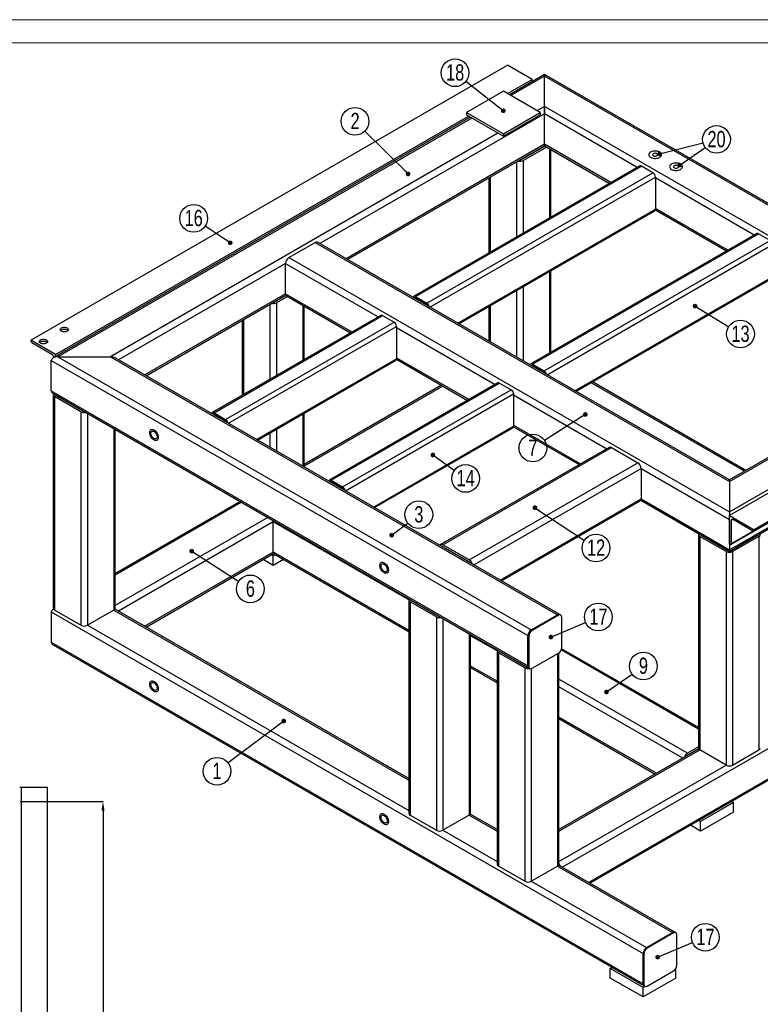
# Model space of a CAD drawing. Header units: millimetres. Extents: x 0 to 841, y 0 to 594.
# Tile 12 of 13: x 571 to 731, y 382 to 594. Entities that reach past the tile are written whole.
import ezdxf

# ---------------------------------------------------------------- set-up
doc = ezdxf.new("R2010")
doc.units = ezdxf.units.MM
doc.header["$PDSIZE"] = -1
doc.layers.add('COTES', color=1, linetype='Continuous')
doc.layers.add('NOTES', color=6, linetype='Continuous')
doc.layers.add('TRAIT-FORT', color=4, linetype='Continuous', lineweight=25)
doc.styles.add('SLDTEXTSTYLE0', font='TXT', dxfattribs={"width": 0.75})
doc.dimstyles.new('SLDDIMSTYLE0', dxfattribs={"dimtxt": 3, "dimasz": 2, "dimexe": 0, "dimexo": 0.0625, "dimgap": 0.75, "dimtad": 1, "dimdec": 0, "dimlfac": 10, "dimrnd": 1e-09, "dimzin": 12, "dimdsep": 46, "dimtxsty": 'SLDTEXTSTYLE0', "dimsah": 1, "dimcen": 0.09, "dimadec": 0, "dimazin": 3, "dimtfac": 1, "dimtdec": 0, "dimtofl": 0, "dimtmove": 0, "dimatfit": 3, "dimfxl": 1, "dimfrac": 2, "dimtolj": 1, "dimtzin": 12, "dimarcsym": 0})
doc.dimstyles.new('SLDDIMSTYLE6', dxfattribs={"dimtxt": 0.18, "dimasz": 1, "dimexe": 0, "dimexo": 0.0625, "dimgap": 0, "dimtad": 0, "dimtih": 1, "dimtoh": 1, "dimdec": 0, "dimrnd": 1e-09, "dimzin": 0, "dimdsep": 46, "dimtxsty": 'Standard', "dimblk1": 'DOT', "dimblk2": 'DOT', "dimsah": 1, "dimcen": 0.09, "dimadec": 0, "dimazin": 0, "dimtfac": 1, "dimtdec": 0, "dimtofl": 0, "dimtmove": 0, "dimatfit": 3, "dimldrblk": 'DOT', "dimfxl": 1, "dimfrac": 2, "dimtolj": 1, "dimtzin": 0, "dimarcsym": 0})

# ---------------------------------------------------------------- blocks, each defined once
blk = doc.blocks.new('SW_NOTE_4')
at = {"layer": 'NOTES', "color": 0}
blk.add_circle((-2.12, 2.1), 2.98, dxfattribs=at)
at = {"layer": 'NOTES', "color": 0, "insert": (-2.11, 3.92), "char_height": 3.5, "attachment_point": 2, "style": 'SLDTEXTSTYLE0'}
blk.add_mtext('2', dxfattribs=at)
blk = doc.blocks.new('_Dot')
at = {"color": 0, "linetype": 'ByBlock', "lineweight": -2}
blk.add_line((-0.5, 0), (-1, 0), dxfattribs=at)
at = {"color": 0, "linetype": 'ByBlock', "const_width": 0.5}
blk.add_lwpolyline([(-0.25, 0, 1), (0.25, 0, 1)], format="xyb", close=True, dxfattribs=at)
blk = doc.blocks.new('SW_NOTE_5')
at = {"layer": 'NOTES', "color": 0}
blk.add_circle((-2.51, -1.61), 2.98, dxfattribs=at)
at = {"layer": 'NOTES', "color": 0, "insert": (-2.51, 0.21), "char_height": 3.5, "attachment_point": 2, "style": 'SLDTEXTSTYLE0'}
blk.add_mtext('7', dxfattribs=at)
blk = doc.blocks.new('SW_NOTE_6')
at = {"layer": 'NOTES', "color": 0}
blk.add_circle((2.38, 1.8), 2.98, dxfattribs=at)
at = {"layer": 'NOTES', "color": 0, "insert": (2.38, 3.62), "char_height": 3.5, "attachment_point": 2, "style": 'SLDTEXTSTYLE0'}
blk.add_mtext('3', dxfattribs=at)
blk = doc.blocks.new('SW_NOTE_7')
at = {"layer": 'NOTES', "color": 0}
blk.add_circle((-2.38, -1.79), 2.98, dxfattribs=at)
at = {"layer": 'NOTES', "color": 0, "insert": (-2.38, 0.03), "char_height": 3.5, "attachment_point": 2, "style": 'SLDTEXTSTYLE0'}
blk.add_mtext('1', dxfattribs=at)
blk = doc.blocks.new('SW_NOTE_8')
at = {"layer": 'NOTES', "color": 0}
blk.add_circle((2.44, 1.71), 2.98, dxfattribs=at)
at = {"layer": 'NOTES', "color": 0, "insert": (2.45, 3.53), "char_height": 3.5, "attachment_point": 2, "style": 'SLDTEXTSTYLE0'}
blk.add_mtext('9', dxfattribs=at)
blk = doc.blocks.new('SW_NOTE_12')
at = {"layer": 'NOTES', "color": 0}
blk.add_circle((2.54, -1.56), 2.98, dxfattribs=at)
at = {"layer": 'NOTES', "color": 0, "insert": (2.55, 0.26), "char_height": 3.5, "attachment_point": 2, "style": 'SLDTEXTSTYLE0'}
blk.add_mtext('13', dxfattribs=at)
blk = doc.blocks.new('SW_NOTE_13')
at = {"layer": 'NOTES', "color": 0}
blk.add_circle((2.42, -1.74), 2.98, dxfattribs=at)
at = {"layer": 'NOTES', "color": 0, "insert": (2.43, 0.08), "char_height": 3.5, "attachment_point": 2, "style": 'SLDTEXTSTYLE0'}
blk.add_mtext('14', dxfattribs=at)
blk = doc.blocks.new('SW_NOTE_14')
at = {"layer": 'NOTES', "color": 0}
blk.add_circle((2.49, -1.64), 2.98, dxfattribs=at)
at = {"layer": 'NOTES', "color": 0, "insert": (2.5, 0.18), "char_height": 3.5, "attachment_point": 2, "style": 'SLDTEXTSTYLE0'}
blk.add_mtext('12', dxfattribs=at)
blk = doc.blocks.new('SW_NOTE_15')
at = {"layer": 'NOTES', "color": 0}
blk.add_circle((-2.48, 1.66), 2.98, dxfattribs=at)
at = {"layer": 'NOTES', "color": 0, "insert": (-2.47, 3.48), "char_height": 3.5, "attachment_point": 2, "style": 'SLDTEXTSTYLE0'}
blk.add_mtext('16', dxfattribs=at)
blk = doc.blocks.new('SW_NOTE_17')
at = {"layer": 'NOTES', "color": 0}
blk.add_circle((2.51, -1.61), 2.98, dxfattribs=at)
at = {"layer": 'NOTES', "color": 0, "insert": (2.51, 0.21), "char_height": 3.5, "attachment_point": 2, "style": 'SLDTEXTSTYLE0'}
blk.add_mtext('6', dxfattribs=at)
blk = doc.blocks.new('SW_NOTE_19')
at = {"layer": 'NOTES', "color": 0}
blk.add_circle((2.44, 1.71), 2.98, dxfattribs=at)
at = {"layer": 'NOTES', "color": 0, "insert": (2.45, 3.53), "char_height": 3.5, "attachment_point": 2, "style": 'SLDTEXTSTYLE0'}
blk.add_mtext('20', dxfattribs=at)
blk = doc.blocks.new('SW_NOTE_20')
at = {"layer": 'NOTES', "color": 0}
blk.add_circle((2.75, 1.15), 2.98, dxfattribs=at)
at = {"layer": 'NOTES', "color": 0, "insert": (2.76, 2.97), "char_height": 3.5, "attachment_point": 2, "style": 'SLDTEXTSTYLE0'}
blk.add_mtext('17', dxfattribs=at)
blk = doc.blocks.new('SW_NOTE_21')
at = {"layer": 'NOTES', "color": 0}
blk.add_circle((-2.34, 1.85), 2.98, dxfattribs=at)
at = {"layer": 'NOTES', "color": 0, "insert": (-2.33, 3.67), "char_height": 3.5, "attachment_point": 2, "style": 'SLDTEXTSTYLE0'}
blk.add_mtext('18', dxfattribs=at)
blk = doc.blocks.new('SW_NOTE_22')
at = {"layer": 'NOTES', "color": 0}
blk.add_circle((2.75, 1.16), 2.98, dxfattribs=at)
at = {"layer": 'NOTES', "color": 0, "insert": (2.76, 2.98), "char_height": 3.5, "attachment_point": 2, "style": 'SLDTEXTSTYLE0'}
blk.add_mtext('17', dxfattribs=at)
blk = doc.blocks.new('_D_53')
at = {"layer": 'COTES', "color": 0, "lineweight": -2, "transparency": 16777216}
for p, q in [((571.46, 425.75), (589.31, 425.75)), ((589.31, 423.75), (589.31, 327.25)), ((571.46, 325.25), (589.31, 325.25))]:
    blk.add_line(p, q, dxfattribs=at)
at = {"layer": 'COTES', "color": 0, "transparency": 16777216}
for points in [[(588.98, 423.75), (589.65, 423.75), (589.31, 425.75)], [(588.98, 327.25), (589.65, 327.25), (589.31, 325.25)]]:
    blk.add_solid(points, dxfattribs=at)
at = {"layer": 'Defpoints', "color": 0, "transparency": 16777216}
for p in [(571.39, 425.75), (571.39, 325.25), (589.31, 325.25)]:
    blk.add_point(p, dxfattribs=at)
at = {"layer": 'COTES', "color": 0, "transparency": 16777216, "insert": (585.56, 375.5), "char_height": 3, "attachment_point": 2, "rotation": 90, "style": 'SLDTEXTSTYLE0'}
blk.add_mtext('\\A1;1005', dxfattribs=at)

msp = doc.modelspace()

# ---------------------------------------------------------------- linework, layer by layer
at = {"lineweight": 18}
for p, q in [((841, 594), (0, 594)), ((836, 589), (5, 589))]:
    msp.add_line(p, q, dxfattribs=at)
at = {"layer": 'TRAIT-FORT', "lineweight": 25}
for p, q in [((573.764, 525.03), (676.294, 584.22)), ((681.597, 581.158), (676.294, 584.22)), ((676.294, 578.097), (681.597, 581.158)), ((684.249, 582.211), (676.708, 577.858)), ((684.249, 581.873), (677.001, 577.689)), ((681.597, 580.68), (681.597, 581.158)), ((786.365, 523.26), (684.249, 582.211)), ((684.249, 581.873), (684.249, 582.211)), ((684.249, 582.211), (684.249, 581.873)), ((785.365, 523.499), (684.249, 581.873)), ((684.249, 575.341), (684.249, 581.873)), ((675.41, 578.607), (667.455, 574.015)), ((683.365, 574.015), (675.41, 578.607)), ((684.249, 575.341), (682.658, 574.423)), ((774.052, 523.499), (684.249, 575.341)), ((684.249, 573.708), (684.249, 575.341)), ((684.249, 575.341), (684.249, 573.708)), ((668.312, 573.01), (578.597, 521.219)), ((579.067, 521.969), (667.897, 573.249)), ((668.604, 572.841), (579.597, 521.458)), ((684.249, 573.708), (635.929, 545.814)), ((667.455, 574.015), (675.41, 569.423)), ((667.455, 574.015), (667.455, 573.504)), ((667.455, 573.504), (675.41, 568.912)), ((675.41, 569.423), (683.365, 574.015)), ((675.41, 568.912), (683.365, 573.504)), ((683.365, 574.015), (683.365, 573.504)), ((684.249, 567.176), (684.249, 573.708)), ((704.182, 562.201), (684.249, 573.708)), ((674.261, 569.576), (590.911, 521.458)), ((675.41, 569.423), (675.41, 568.912)), ((684.249, 567.176), (641.586, 542.547)), ((641.879, 542.378), (684.249, 566.838)), ((679.299, 563.91), (684.31, 566.803)), ((679.653, 563.706), (684.663, 566.599)), ((684.249, 566.838), (684.249, 567.176)), ((684.249, 567.176), (684.249, 566.838)), ((698.524, 558.935), (684.249, 567.176)), ((684.249, 566.838), (698.231, 558.766)), ((685.31, 566.226), (685.31, 551.307)), ((685.603, 551.476), (685.603, 566.056)), ((679.299, 563.98), (679.299, 563.91)), ((679.653, 563.706), (679.653, 548.041)), ((704.734, 562.52), (656.12, 534.456)), ((656.495, 534.419), (705.109, 562.483)), ((678.239, 563.368), (678.239, 547.225)), ((707.584, 561.054), (705.109, 562.483)), ((658.97, 532.99), (707.584, 561.054)), ((659.617, 532.139), (708.114, 560.136)), ((672.289, 559.933), (672.289, 543.79)), ((672.582, 560.102), (672.582, 543.959)), ((708.114, 560.136), (708.114, 553.195)), ((729.373, 547.659), (708.114, 559.932)), ((665.628, 528.668), (708.114, 553.195)), ((708.101, 553.068), (723.422, 544.224)), ((723.715, 544.393), (708.114, 553.399)), ((665.848, 528.542), (707.959, 552.852)), ((729.924, 547.978), (681.311, 519.914)), ((681.686, 519.877), (730.299, 547.941)), ((732.774, 546.512), (730.299, 547.941)), ((629.272, 542.787), (634.928, 546.053)), ((634.928, 546.053), (724.024, 494.619)), ((724.024, 494.957), (635.428, 546.102)), ((684.161, 518.448), (732.774, 546.512)), ((684.807, 517.596), (733.305, 545.593)), ((629.272, 542.787), (724.024, 488.088)), ((628.564, 541.562), (592.618, 520.811)), ((628.564, 535.03), (628.564, 541.562)), ((628.564, 541.562), (648.497, 530.055)), ((685.31, 539.777), (685.31, 522.222)), ((685.603, 522.391), (685.603, 539.946)), ((690.819, 514.126), (733.305, 538.653)), ((691.038, 513.999), (733.149, 538.309)), ((679.653, 536.511), (679.653, 520.572)), ((628.564, 535.03), (598.276, 517.545)), ((598.569, 517.376), (628.628, 534.728)), ((628.659, 534.676), (626.266, 533.295)), ((628.979, 534.453), (626.62, 533.091)), ((628.564, 535.03), (642.839, 526.789)), ((628.772, 534.572), (642.546, 526.62)), ((656.346, 534.027), (656.495, 534.113)), ((656.495, 534.419), (658.97, 532.99)), ((658.97, 532.684), (656.495, 534.113)), ((678.239, 535.695), (678.239, 521.388)), ((625.206, 532.753), (625.206, 516.609)), ((626.266, 533.365), (626.266, 533.295)), ((626.62, 533.091), (626.62, 517.426)), ((632.277, 532.549), (632.277, 520.692)), ((632.57, 520.861), (632.57, 532.38)), ((672.289, 532.26), (672.289, 524.823)), ((672.582, 532.429), (672.582, 524.654)), ((649.049, 530.374), (612.81, 509.454)), ((613.185, 509.416), (649.424, 530.337)), ((649.424, 530.337), (651.899, 528.908)), ((615.66, 507.988), (651.899, 528.908)), ((616.306, 507.136), (652.429, 527.99)), ((619.256, 529.318), (619.256, 513.175)), ((619.549, 529.487), (619.549, 513.344)), ((652.429, 527.99), (652.429, 521.049)), ((652.429, 527.785), (673.688, 515.513)), ((579.067, 521.969), (573.764, 525.03)), ((573.764, 525.03), (573.764, 524.877)), ((573.985, 524.494), (578.271, 522.02)), ((724.024, 488.088), (785.365, 523.499)), ((724.024, 494.619), (774.052, 523.499)), ((786.78, 523.499), (724.024, 487.271)), ((579.067, 521.49), (579.067, 521.969)), ((579.597, 521.458), (681.421, 462.677)), ((579.597, 521.458), (590.911, 521.458)), ((590.911, 521.458), (687.078, 465.943)), ((773.052, 523.26), (724.024, 494.957)), ((578.183, 520.642), (680.714, 461.452)), ((578.183, 514.11), (578.183, 520.642)), ((687.578, 465.992), (591.911, 521.219)), ((622.318, 503.666), (652.429, 521.049)), ((622.537, 503.539), (652.274, 520.706)), ((652.416, 520.922), (667.737, 512.078)), ((652.429, 521.253), (668.03, 512.247)), ((681.537, 519.484), (681.686, 519.57)), ((681.686, 519.877), (684.161, 518.448)), ((684.161, 518.142), (681.686, 519.57)), ((724.313, 481.055), (787.068, 517.283)), ((662.103, 515.33), (632.57, 498.281)), ((662.396, 515.161), (632.57, 497.943)), ((674.24, 515.832), (638.001, 494.911)), ((638.376, 494.874), (674.615, 515.795)), ((674.615, 515.795), (677.09, 514.366)), ((727.259, 496.825), (694.273, 515.867)), ((727.552, 496.994), (694.566, 516.036)), ((724.024, 479.922), (786.78, 516.151)), ((724.024, 479.584), (786.365, 515.573)), ((578.183, 514.11), (680.714, 454.92)), ((578.597, 513.532), (680.921, 454.462)), ((578.597, 513.293), (578.597, 467.363)), ((584.547, 509.619), (578.89, 512.885)), ((578.89, 512.885), (578.89, 466.954)), ((579.244, 513.159), (579.244, 513.089)), ((584.901, 509.823), (579.244, 513.089)), ((640.85, 493.445), (677.09, 514.366)), ((641.497, 492.594), (677.62, 513.447)), ((677.62, 513.447), (677.62, 506.507)), ((677.62, 513.243), (697.656, 501.676)), ((584.547, 509.619), (584.547, 463.689)), ((584.901, 509.893), (584.901, 509.823)), ((585.961, 509.281), (585.961, 463.689)), ((613.036, 509.024), (613.185, 509.11)), ((613.185, 509.416), (615.66, 507.988)), ((615.66, 507.682), (613.185, 509.11)), ((632.277, 509.162), (632.277, 497.917)), ((632.57, 497.748), (632.57, 509.331)), ((729.262, 483.914), (774.69, 510.138)), ((774.772, 510.445), (729.327, 484.21)), ((774.772, 510.292), (729.327, 484.057)), ((647.508, 489.124), (677.62, 506.507)), ((677.62, 506.711), (691.999, 498.41)), ((591.618, 506.015), (591.618, 466.954)), ((591.911, 467.363), (591.911, 505.846)), ((625.206, 505.079), (625.206, 501.999)), ((626.62, 505.896), (626.62, 501.182)), ((647.728, 488.997), (677.465, 506.163)), ((677.607, 506.38), (691.706, 498.241)), ((698.156, 501.965), (661.917, 481.045)), ((662.417, 480.995), (698.656, 501.916)), ((698.656, 501.916), (704.313, 498.65)), ((668.074, 477.73), (704.313, 498.65)), ((669.074, 476.674), (705.02, 497.425)), ((705.02, 497.425), (705.02, 490.893)), ((705.02, 497.425), (724.024, 486.455)), ((638.227, 494.482), (638.376, 494.568)), ((638.376, 494.874), (640.85, 493.445)), ((640.85, 493.139), (638.376, 494.568)), ((724.024, 494.957), (724.024, 494.619)), ((724.024, 494.957), (724.024, 494.619)), ((724.024, 494.619), (724.024, 488.088)), ((618.793, 490.328), (591.911, 474.809)), ((619.086, 490.159), (591.911, 474.471)), ((674.732, 473.408), (705.02, 490.893)), ((675.025, 473.239), (704.813, 490.435)), ((704.957, 490.591), (724.024, 479.584)), ((705.02, 490.893), (724.024, 479.922)), ((724.024, 488.088), (724.024, 487.271)), ((724.024, 488.088), (724.024, 487.271)), ((624.743, 486.893), (591.911, 467.94)), ((625.913, 485.936), (592.618, 466.715)), ((625.913, 479.403), (625.913, 485.936)), ((655.053, 469.113), (625.913, 485.936)), ((724.024, 487.271), (729.327, 484.21)), ((724.024, 481.147), (724.024, 487.271)), ((724.024, 486.455), (724.024, 479.922)), ((724.819, 486.404), (724.377, 486.149)), ((724.377, 486.149), (724.377, 481.198)), ((729.106, 483.929), (724.819, 486.404)), ((717.367, 483.188), (717.367, 437.258)), ((729.107, 483.929), (724.377, 481.198)), ((729.327, 484.21), (729.327, 484.057)), ((723.317, 479.514), (717.66, 482.78)), ((717.66, 482.78), (717.66, 436.849)), ((718.013, 483.054), (718.013, 482.984)), ((723.67, 479.718), (718.013, 482.984)), ((724.156, 481.071), (724.024, 481.147)), ((730.034, 482.984), (724.377, 479.718)), ((730.388, 482.78), (724.731, 479.514)), ((730.034, 483.054), (730.034, 482.984)), ((730.388, 482.78), (730.388, 436.849)), ((625.913, 479.403), (598.276, 463.449)), ((598.569, 463.28), (625.976, 479.102)), ((655.053, 462.581), (625.913, 479.403)), ((626.12, 478.946), (655.053, 462.243)), ((662.357, 480.552), (662.417, 480.587)), ((668.074, 477.73), (662.417, 480.995)), ((668.074, 477.321), (662.417, 480.587)), ((723.317, 479.514), (723.317, 433.584)), ((723.67, 479.788), (723.67, 479.718)), ((724.024, 479.922), (724.024, 479.584)), ((724.024, 479.922), (724.024, 479.584)), ((724.377, 479.788), (724.377, 479.718)), ((724.731, 479.514), (724.731, 433.584)), ((625.913, 476.546), (623.731, 477.805)), ((625.913, 478.587), (625.499, 478.826)), ((626.327, 478.826), (625.913, 478.587)), ((625.913, 476.546), (625.913, 478.587)), ((628.095, 477.805), (625.913, 476.546)), ((668.014, 477.286), (668.075, 477.321)), ((655.053, 469.156), (655.053, 423.226)), ((661.003, 465.482), (655.346, 468.748)), ((655.346, 468.748), (655.346, 422.817)), ((655.7, 469.022), (655.7, 468.952)), ((661.357, 465.686), (655.7, 468.952)), ((578.183, 466.546), (578.183, 460.014)), ((578.183, 466.546), (705.462, 393.069)), ((578.661, 467.16), (578.597, 467.124)), ((584.547, 463.689), (578.89, 466.954)), ((591.618, 466.954), (585.961, 463.689)), ((591.618, 466.954), (655.053, 430.334)), ((655.053, 430.672), (591.911, 467.124)), ((661.003, 465.482), (661.003, 419.552)), ((661.357, 465.756), (661.357, 465.686)), ((662.417, 465.144), (662.417, 419.552)), ((681.421, 462.677), (687.078, 465.943)), ((687.254, 465.841), (681.597, 462.575)), ((687.078, 465.943), (687.254, 465.841)), ((687.754, 465.89), (687.578, 465.992)), ((687.961, 458.9), (687.961, 465.432)), ((688.078, 411.608), (781.476, 465.526)), ((585.961, 463.689), (655.053, 423.803)), ((681.421, 462.677), (681.597, 462.575)), ((578.183, 460.014), (705.462, 386.537)), ((668.074, 461.878), (668.074, 422.817)), ((668.367, 423.226), (668.367, 461.709)), ((674.057, 458.143), (668.367, 461.428)), ((680.714, 454.92), (680.714, 461.452)), ((680.714, 461.452), (680.89, 461.35)), ((680.89, 461.35), (680.89, 454.818)), ((578.597, 459.436), (705.669, 386.079)), ((674.057, 458.185), (674.057, 412.255)), ((680.006, 454.512), (674.35, 457.777)), ((674.35, 457.777), (674.35, 411.847)), ((674.703, 458.051), (674.703, 457.981)), ((680.36, 454.716), (674.703, 457.981)), ((687.37, 412.255), (687.37, 457.753)), ((717.367, 441.305), (687.832, 458.355)), ((717.367, 441.643), (687.929, 458.637)), ((693.735, 408.341), (781.476, 458.993)), ((694.028, 408.172), (781.062, 458.416)), ((681.597, 454.41), (687.254, 457.675)), ((687.078, 457.573), (687.078, 411.847)), ((674.057, 451.611), (668.367, 454.895)), ((668.367, 454.557), (674.057, 451.272)), ((680.006, 454.512), (680.006, 408.581)), ((680.36, 454.786), (680.36, 454.716)), ((680.714, 454.92), (680.89, 454.818)), ((680.921, 454.462), (681.098, 454.36)), ((681.421, 454.333), (681.421, 408.581)), ((715.008, 436.135), (687.37, 452.09)), ((714.008, 435.079), (687.37, 450.457)), ((708.35, 431.813), (687.37, 443.925)), ((687.37, 443.586), (708.057, 431.644)), ((717.431, 437.055), (687.37, 419.702)), ((687.37, 419.364), (717.66, 436.849)), ((717.367, 437.497), (715.008, 436.135)), ((717.401, 437.108), (715.008, 435.727)), ((723.317, 433.584), (717.66, 436.849)), ((724.731, 433.584), (730.388, 436.849)), ((715.068, 435.691), (715.007, 435.726)), ((687.37, 412.832), (723.317, 433.584)), ((571.545, 428.746), (571.395, 428.746)), ((571.795, 428.746), (571.545, 428.746)), ((571.795, 312.746), (571.795, 428.746)), ((572.295, 428.746), (571.795, 428.746)), ((577.145, 428.746), (572.295, 428.746)), ((577.395, 428.746), (577.145, 428.746)), ((577.395, 312.746), (577.395, 428.746)), ((724.908, 425.52), (717.837, 421.438)), ((724.494, 425.76), (724.908, 425.52)), ((724.908, 423.479), (724.908, 425.52)), ((655.346, 422.817), (661.003, 419.552)), ((668.074, 422.817), (662.417, 419.552)), ((668.074, 422.817), (674.057, 419.364)), ((674.057, 419.702), (668.303, 423.023)), ((724.908, 423.479), (717.837, 419.397)), ((717.837, 419.397), (715.654, 420.657)), ((717.837, 421.438), (717.422, 421.677)), ((717.837, 419.397), (717.837, 421.438)), ((662.417, 419.552), (674.057, 412.832)), ((680.006, 408.581), (674.35, 411.847)), ((681.421, 408.581), (687.078, 411.847)), ((687.078, 411.847), (711.826, 397.56)), ((712.326, 397.609), (687.307, 412.053)), ((681.421, 408.581), (706.169, 394.294)), ((706.169, 394.294), (711.826, 397.56)), ((712.003, 397.458), (706.346, 394.192)), ((711.826, 397.56), (712.003, 397.458)), ((712.503, 397.507), (712.326, 397.609)), ((712.71, 390.517), (712.71, 397.049)), ((706.169, 394.294), (706.346, 394.192)), ((705.462, 386.537), (705.462, 393.069)), ((705.462, 393.069), (705.639, 392.967)), ((705.639, 392.967), (705.639, 386.435)), ((698.391, 389.803), (698.806, 390.042)), ((698.391, 387.761), (698.391, 389.803)), ((705.462, 385.72), (698.391, 389.803)), ((706.346, 386.027), (712.003, 389.292)), ((712.533, 389.803), (712.471, 389.766)), ((712.503, 389.82), (712.533, 389.803)), ((712.533, 387.761), (712.533, 389.803)), ((705.462, 383.679), (698.391, 387.761)), ((712.533, 387.761), (705.462, 383.679)), ((705.462, 386.537), (705.639, 386.435)), ((705.879, 385.961), (705.462, 385.72)), ((705.462, 383.679), (705.462, 385.72)), ((705.669, 386.079), (705.846, 385.977))]:
    msp.add_line(p, q, dxfattribs=at)
at = {"layer": 'TRAIT-FORT', "lineweight": 25, "flags": 128}
for points in [[(709.031, 564.381), (709.189, 564.49), (709.31, 564.614), (709.392, 564.748), (709.43, 564.889), (709.425, 565.031), (709.375, 565.17), (709.283, 565.302), (709.152, 565.423), (708.986, 565.528), (708.79, 565.614), (708.57, 565.679), (708.334, 565.72), (708.089, 565.736), (707.843, 565.726), (707.604, 565.691), (707.38, 565.632), (707.177, 565.551), (707.003, 565.451), (706.862, 565.334), (706.76, 565.204), (706.7, 565.066), (706.684, 564.924), (706.711, 564.783), (706.782, 564.647), (706.894, 564.52), (707.043, 564.406), (707.225, 564.31), (707.434, 564.235), (707.663, 564.182), (707.904, 564.153), (708.151, 564.15), (708.394, 564.172), (708.627, 564.219), (708.841, 564.29), (709.031, 564.381)], [(709.031, 564.381), (709.189, 564.49), (709.31, 564.614), (709.392, 564.748), (709.43, 564.889), (709.425, 565.031), (709.375, 565.17), (709.283, 565.302), (709.152, 565.423), (708.986, 565.528), (708.79, 565.614), (708.57, 565.679), (708.334, 565.72), (708.089, 565.736), (707.843, 565.726), (707.604, 565.691), (707.38, 565.632), (707.177, 565.551), (707.003, 565.451), (706.862, 565.334), (706.76, 565.204), (706.7, 565.066), (706.684, 564.924), (706.711, 564.783), (706.782, 564.647), (706.894, 564.52), (707.043, 564.406), (707.225, 564.31), (707.434, 564.235), (707.663, 564.182), (707.904, 564.153), (708.151, 564.15), (708.394, 564.172), (708.627, 564.219), (708.841, 564.29), (709.031, 564.381)], [(708.434, 564.725), (708.528, 564.799), (708.58, 564.885), (708.586, 564.976), (708.545, 565.065), (708.461, 565.142), (708.341, 565.202), (708.196, 565.238), (708.038, 565.248), (707.883, 565.231), (707.743, 565.189), (707.631, 565.124), (707.557, 565.043), (707.527, 564.953), (707.545, 564.863), (707.609, 564.779), (707.712, 564.71), (707.846, 564.661), (707.999, 564.637), (708.157, 564.641), (708.307, 564.671), (708.434, 564.725)], [(713.521, 561.789), (713.679, 561.898), (713.8, 562.022), (713.882, 562.156), (713.92, 562.297), (713.915, 562.439), (713.865, 562.578), (713.774, 562.71), (713.642, 562.831), (713.476, 562.936), (713.28, 563.022), (713.06, 563.087), (712.824, 563.128), (712.579, 563.143), (712.333, 563.134), (712.094, 563.099), (711.87, 563.04), (711.667, 562.959), (711.493, 562.859), (711.353, 562.742), (711.251, 562.612), (711.19, 562.474), (711.174, 562.332), (711.201, 562.191), (711.272, 562.054), (711.384, 561.928), (711.534, 561.814), (711.715, 561.718), (711.924, 561.643), (712.153, 561.59), (712.395, 561.561), (712.641, 561.558), (712.884, 561.58), (713.117, 561.627), (713.331, 561.697), (713.521, 561.789)], [(713.521, 561.789), (713.679, 561.898), (713.8, 562.022), (713.882, 562.156), (713.92, 562.297), (713.915, 562.439), (713.865, 562.578), (713.774, 562.71), (713.642, 562.831), (713.476, 562.936), (713.28, 563.022), (713.06, 563.087), (712.824, 563.128), (712.579, 563.143), (712.333, 563.134), (712.094, 563.099), (711.87, 563.04), (711.667, 562.959), (711.493, 562.859), (711.353, 562.742), (711.251, 562.612), (711.19, 562.474), (711.174, 562.332), (711.201, 562.191), (711.272, 562.054), (711.384, 561.928), (711.534, 561.814), (711.715, 561.718), (711.924, 561.643), (712.153, 561.59), (712.395, 561.561), (712.641, 561.558), (712.884, 561.58), (713.117, 561.627), (713.331, 561.697), (713.521, 561.789)], [(712.924, 562.133), (713.018, 562.207), (713.07, 562.293), (713.076, 562.384), (713.035, 562.473), (712.951, 562.55), (712.831, 562.61), (712.686, 562.646), (712.529, 562.656), (712.373, 562.639), (712.233, 562.597), (712.121, 562.532), (712.047, 562.451), (712.018, 562.361), (712.035, 562.271), (712.099, 562.187), (712.202, 562.117), (712.336, 562.069), (712.489, 562.045), (712.647, 562.049), (712.797, 562.079), (712.924, 562.133)], [(656.495, 534.419), (656.392, 534.467), (656.292, 534.489), (656.201, 534.486), (656.12, 534.456), (656.054, 534.401), (656.005, 534.324), (655.978, 534.239)], [(580.382, 527.662), (580.536, 527.732), (580.712, 527.782), (580.903, 527.807), (581.099, 527.807), (581.29, 527.782), (581.467, 527.732), (581.62, 527.662), (581.742, 527.574), (581.827, 527.472), (581.871, 527.361), (581.871, 527.248), (581.827, 527.138), (581.742, 527.036), (581.62, 526.948), (581.467, 526.877), (581.29, 526.828), (581.099, 526.803), (580.903, 526.803), (580.712, 526.828), (580.536, 526.877), (580.382, 526.948), (580.26, 527.036), (580.175, 527.138), (580.132, 527.248), (580.132, 527.361), (580.175, 527.472), (580.26, 527.574), (580.382, 527.662)], [(580.201, 527.101), (580.26, 527.165), (580.382, 527.254), (580.536, 527.324), (580.712, 527.373), (580.903, 527.398), (581.099, 527.398), (581.29, 527.373), (581.467, 527.324), (581.62, 527.254)], [(581.62, 527.254), (581.742, 527.165), (581.802, 527.101)], [(575.892, 525.07), (576.046, 525.14), (576.222, 525.189), (576.413, 525.215), (576.609, 525.215), (576.8, 525.189), (576.977, 525.14), (577.13, 525.07), (577.252, 524.981), (577.337, 524.88), (577.381, 524.769), (577.381, 524.656), (577.337, 524.546), (577.252, 524.444), (577.13, 524.356), (576.977, 524.285), (576.8, 524.236), (576.609, 524.211), (576.413, 524.211), (576.222, 524.236), (576.046, 524.285), (575.892, 524.356), (575.77, 524.444), (575.685, 524.546), (575.642, 524.656), (575.642, 524.769), (575.685, 524.88), (575.77, 524.981), (575.892, 525.07)], [(575.711, 524.509), (575.77, 524.573), (575.892, 524.662), (576.046, 524.732), (576.222, 524.781), (576.413, 524.806), (576.609, 524.806), (576.8, 524.781), (576.977, 524.732), (577.13, 524.662)], [(577.13, 524.662), (577.252, 524.573), (577.311, 524.509)], [(681.686, 519.877), (681.582, 519.925), (681.483, 519.947), (681.391, 519.944), (681.311, 519.914), (681.245, 519.859), (681.196, 519.781), (681.168, 519.697)], [(613.185, 509.416), (613.081, 509.464), (612.982, 509.487), (612.89, 509.483), (612.81, 509.454), (612.744, 509.399), (612.695, 509.321), (612.667, 509.237)], [(600.28, 505.691), (600.451, 505.574), (600.615, 505.425), (600.769, 505.249), (600.905, 505.05), (601.021, 504.838), (601.111, 504.617), (601.173, 504.397), (601.204, 504.185), (601.204, 503.987), (601.173, 503.811), (601.111, 503.662), (601.021, 503.546), (600.905, 503.466), (600.769, 503.426), (600.615, 503.426), (600.451, 503.467), (600.28, 503.548), (600.11, 503.664), (599.945, 503.814), (599.792, 503.99), (599.655, 504.188), (599.54, 504.401), (599.449, 504.621), (599.388, 504.841), (599.356, 505.054), (599.356, 505.252), (599.388, 505.428), (599.449, 505.577), (599.54, 505.693), (599.655, 505.772), (599.792, 505.813), (599.945, 505.812), (600.11, 505.771), (600.28, 505.691)], [(600.28, 505.691), (600.451, 505.574), (600.615, 505.425), (600.769, 505.249), (600.905, 505.05), (601.021, 504.838), (601.111, 504.617), (601.173, 504.397), (601.204, 504.185), (601.204, 503.987), (601.173, 503.811), (601.111, 503.662), (601.021, 503.546), (600.905, 503.466), (600.769, 503.426), (600.615, 503.426), (600.451, 503.467), (600.28, 503.548), (600.11, 503.664), (599.945, 503.814), (599.792, 503.99), (599.655, 504.188), (599.54, 504.401), (599.449, 504.621), (599.388, 504.841), (599.356, 505.054), (599.356, 505.252), (599.388, 505.428), (599.449, 505.577), (599.54, 505.693), (599.655, 505.772), (599.792, 505.813), (599.945, 505.812), (600.11, 505.771), (600.28, 505.691)], [(600.28, 505.385), (600.423, 505.285), (600.559, 505.153), (600.681, 504.997), (600.785, 504.823), (600.866, 504.64), (600.919, 504.455), (600.942, 504.279), (600.934, 504.118), (600.896, 503.981), (600.829, 503.873), (600.736, 503.8), (600.622, 503.766), (600.492, 503.772), (600.352, 503.817), (600.209, 503.9), (600.069, 504.016), (599.938, 504.161), (599.824, 504.327), (599.732, 504.507), (599.664, 504.692), (599.626, 504.873), (599.618, 505.043), (599.641, 505.193), (599.694, 505.316), (599.775, 505.407), (599.879, 505.46), (600.002, 505.475), (600.138, 505.449), (600.28, 505.385)], [(638.376, 494.874), (638.272, 494.922), (638.173, 494.945), (638.081, 494.941), (638.001, 494.911), (637.935, 494.857), (637.886, 494.779), (637.858, 494.695)], [(625.913, 485.936), (625.926, 486.103), (625.945, 486.199)], [(649.778, 477.117), (649.948, 477), (650.113, 476.851), (650.266, 476.674), (650.403, 476.476), (650.518, 476.263), (650.608, 476.043), (650.67, 475.823), (650.702, 475.61), (650.702, 475.413), (650.67, 475.236), (650.608, 475.088), (650.518, 474.972), (650.403, 474.892), (650.266, 474.852), (650.113, 474.852), (649.948, 474.893), (649.778, 474.973), (649.607, 475.09), (649.442, 475.239), (649.289, 475.416), (649.152, 475.614), (649.037, 475.827), (648.947, 476.047), (648.885, 476.267), (648.854, 476.48), (648.854, 476.677), (648.885, 476.854), (648.947, 477.002), (649.037, 477.118), (649.152, 477.198), (649.289, 477.238), (649.442, 477.238), (649.607, 477.197), (649.778, 477.117)], [(649.778, 477.117), (649.948, 477), (650.113, 476.851), (650.266, 476.674), (650.403, 476.476), (650.518, 476.263), (650.608, 476.043), (650.67, 475.823), (650.702, 475.61), (650.702, 475.413), (650.67, 475.236), (650.608, 475.088), (650.518, 474.972), (650.403, 474.892), (650.266, 474.852), (650.113, 474.852), (649.948, 474.893), (649.778, 474.973), (649.607, 475.09), (649.442, 475.239), (649.289, 475.416), (649.152, 475.614), (649.037, 475.827), (648.947, 476.047), (648.885, 476.267), (648.854, 476.48), (648.854, 476.677), (648.885, 476.854), (648.947, 477.002), (649.037, 477.118), (649.152, 477.198), (649.289, 477.238), (649.442, 477.238), (649.607, 477.197), (649.778, 477.117)], [(649.778, 476.811), (649.92, 476.71), (650.056, 476.579), (650.179, 476.423), (650.283, 476.249), (650.363, 476.066), (650.416, 475.881), (650.44, 475.704), (650.432, 475.544), (650.393, 475.406), (650.326, 475.299), (650.234, 475.226), (650.119, 475.192), (649.989, 475.197), (649.849, 475.243), (649.706, 475.325), (649.566, 475.442), (649.436, 475.586), (649.322, 475.753), (649.229, 475.932), (649.162, 476.117), (649.123, 476.299), (649.116, 476.469), (649.139, 476.619), (649.192, 476.742), (649.272, 476.832), (649.376, 476.886), (649.499, 476.901), (649.635, 476.875), (649.778, 476.811)], [(600.28, 451.595), (600.451, 451.479), (600.615, 451.329), (600.769, 451.153), (600.905, 450.955), (601.021, 450.742), (601.111, 450.522), (601.173, 450.302), (601.204, 450.089), (601.204, 449.891), (601.173, 449.715), (601.111, 449.566), (601.021, 449.45), (600.905, 449.371), (600.769, 449.33), (600.615, 449.331), (600.451, 449.372), (600.28, 449.452), (600.11, 449.569), (599.945, 449.718), (599.792, 449.894), (599.655, 450.092), (599.54, 450.305), (599.449, 450.525), (599.388, 450.746), (599.356, 450.958), (599.356, 451.156), (599.388, 451.332), (599.449, 451.481), (599.54, 451.597), (599.655, 451.676), (599.792, 451.717), (599.945, 451.716), (600.11, 451.675), (600.28, 451.595)], [(600.28, 451.595), (600.451, 451.479), (600.615, 451.329), (600.769, 451.153), (600.905, 450.955), (601.021, 450.742), (601.111, 450.522), (601.173, 450.302), (601.204, 450.089), (601.204, 449.891), (601.173, 449.715), (601.111, 449.566), (601.021, 449.45), (600.905, 449.371), (600.769, 449.33), (600.615, 449.331), (600.451, 449.372), (600.28, 449.452), (600.11, 449.569), (599.945, 449.718), (599.792, 449.894), (599.655, 450.092), (599.54, 450.305), (599.449, 450.525), (599.388, 450.746), (599.356, 450.958), (599.356, 451.156), (599.388, 451.332), (599.449, 451.481), (599.54, 451.597), (599.655, 451.676), (599.792, 451.717), (599.945, 451.716), (600.11, 451.675), (600.28, 451.595)], [(600.28, 451.289), (600.423, 451.189), (600.559, 451.058), (600.681, 450.901), (600.785, 450.727), (600.866, 450.544), (600.919, 450.36), (600.942, 450.183), (600.934, 450.022), (600.896, 449.885), (600.829, 449.777), (600.736, 449.705), (600.622, 449.67), (600.492, 449.676), (600.352, 449.721), (600.209, 449.804), (600.069, 449.92), (599.938, 450.065), (599.824, 450.231), (599.732, 450.411), (599.664, 450.596), (599.626, 450.777), (599.618, 450.947), (599.641, 451.097), (599.694, 451.22), (599.775, 451.311), (599.879, 451.365), (600.002, 451.379), (600.138, 451.353), (600.28, 451.289)], [(649.778, 423.021), (649.948, 422.904), (650.113, 422.755), (650.266, 422.578), (650.403, 422.38), (650.518, 422.168), (650.608, 421.947), (650.67, 421.727), (650.702, 421.515), (650.702, 421.317), (650.67, 421.141), (650.608, 420.992), (650.518, 420.876), (650.403, 420.796), (650.266, 420.756), (650.113, 420.756), (649.948, 420.797), (649.778, 420.878), (649.607, 420.994), (649.442, 421.143), (649.289, 421.32), (649.152, 421.518), (649.037, 421.731), (648.947, 421.951), (648.885, 422.171), (648.854, 422.384), (648.854, 422.582), (648.885, 422.758), (648.947, 422.907), (649.037, 423.023), (649.152, 423.102), (649.289, 423.142), (649.442, 423.142), (649.607, 423.101), (649.778, 423.021)], [(649.778, 423.021), (649.948, 422.904), (650.113, 422.755), (650.266, 422.578), (650.403, 422.38), (650.518, 422.168), (650.608, 421.947), (650.67, 421.727), (650.702, 421.515), (650.702, 421.317), (650.67, 421.141), (650.608, 420.992), (650.518, 420.876), (650.403, 420.796), (650.266, 420.756), (650.113, 420.756), (649.948, 420.797), (649.778, 420.878), (649.607, 420.994), (649.442, 421.143), (649.289, 421.32), (649.152, 421.518), (649.037, 421.731), (648.947, 421.951), (648.885, 422.171), (648.854, 422.384), (648.854, 422.582), (648.885, 422.758), (648.947, 422.907), (649.037, 423.023), (649.152, 423.102), (649.289, 423.142), (649.442, 423.142), (649.607, 423.101), (649.778, 423.021)], [(649.778, 422.715), (649.92, 422.615), (650.056, 422.483), (650.179, 422.327), (650.283, 422.153), (650.363, 421.97), (650.416, 421.785), (650.44, 421.609), (650.432, 421.448), (650.393, 421.31), (650.326, 421.203), (650.234, 421.13), (650.119, 421.096), (649.989, 421.102), (649.849, 421.147), (649.706, 421.23), (649.566, 421.346), (649.436, 421.491), (649.322, 421.657), (649.229, 421.836), (649.162, 422.021), (649.123, 422.203), (649.116, 422.373), (649.139, 422.523), (649.192, 422.646), (649.272, 422.737), (649.376, 422.79), (649.499, 422.805), (649.635, 422.779), (649.778, 422.715)]]:
    msp.add_lwpolyline(points, dxfattribs=at)
at = {"layer": 'TRAIT-FORT', "lineweight": 25}
for centre, radius, start, end in [((678.944, 565.08), 1.546, 256.96969, 297.29911), ((678.971, 564.519), 0.691, 275.74532, 298.33347), ((704.889, 562.176), 0.377, 54.38242, 114.30712), ((706.963, 560.083), 1.153, 2.60548, 57.39452), ((707.757, 553.15), 0.36, 304.05635, 7.25583), ((730.08, 547.634), 0.377, 54.38242, 114.30712), ((635.221, 545.644), 0.503, 65.69288, 125.61758), ((630.1, 541.493), 1.537, 122.60548, 177.39452), ((629.054, 534.976), 0.493, 173.70115, 234.98667), ((656.392, 533.988), 0.162, 50.35236, 146.10277), ((625.911, 534.465), 1.546, 256.96969, 297.29911), ((625.938, 533.903), 0.691, 275.74532, 298.33347), ((658.344, 532.012), 1.161, 9.96662, 57.35781), ((658.657, 532.197), 0.579, 17.86524, 57.30737), ((649.204, 530.03), 0.377, 54.38242, 114.30712), ((651.278, 527.937), 1.153, 2.60548, 57.39452), ((574.243, 524.899), 0.48, 182.60548, 237.39452), ((577.749, 521.207), 0.966, 4.29893, 57.2958), ((652.073, 521.004), 0.36, 304.05635, 7.25583), ((681.582, 519.445), 0.162, 50.35236, 146.10277), ((683.534, 517.47), 1.161, 9.96662, 57.35781), ((683.848, 517.654), 0.579, 17.86524, 57.30737), ((674.395, 515.488), 0.377, 54.38242, 114.30712), ((579.04, 513.289), 0.431, 151.45092, 249.71947), ((579.364, 513.337), 0.276, 201.03571, 244.17051), ((676.469, 513.395), 1.153, 2.60548, 57.39452), ((585.256, 510.993), 1.546, 242.70089, 283.03031), ((585.229, 510.432), 0.691, 241.66653, 264.25468), ((613.081, 508.985), 0.162, 50.35236, 146.10277), ((615.033, 507.01), 1.161, 9.96662, 57.35781), ((615.347, 507.194), 0.579, 17.86524, 57.30737), ((677.263, 506.461), 0.36, 304.05635, 7.25583), ((698.363, 501.507), 0.503, 54.38242, 114.30712), ((703.485, 497.355), 1.537, 2.60548, 57.39452), ((638.272, 494.443), 0.162, 50.35236, 146.10277), ((640.224, 492.467), 1.161, 9.96662, 57.35781), ((640.538, 492.652), 0.579, 17.86524, 57.30737), ((704.545, 490.832), 0.48, 304.05635, 7.25583), ((724.647, 486.192), 0.273, 50.79671, 189.21404), ((717.809, 483.184), 0.431, 151.45092, 249.71947), ((718.134, 483.232), 0.276, 201.03571, 244.17051), ((729.192, 484.035), 0.136, 230.79671, 9.21404), ((729.914, 483.232), 0.276, 295.82949, 338.96429), ((730.238, 483.184), 0.431, 290.28053, 28.54908), ((662.142, 480.663), 0.431, 50.29149, 148.54415), ((724.243, 481.177), 0.136, 230.79671, 9.21404), ((626.403, 479.349), 0.493, 173.70115, 234.98667), ((662.262, 480.358), 0.276, 55.83854, 98.94691), ((724.024, 480.879), 1.537, 242.60967, 297.39033), ((723.998, 480.326), 0.691, 241.66653, 264.25468), ((724.049, 480.326), 0.691, 275.74532, 298.33347), ((667.239, 476.429), 1.546, 16.97098, 57.30385), ((667.711, 476.733), 0.691, 35.75887, 58.33925), ((655.496, 469.152), 0.431, 151.45092, 249.71947), ((655.82, 469.2), 0.276, 201.03571, 244.17051), ((579.098, 467.413), 0.503, 185.6948, 245.62534), ((591.411, 467.413), 0.503, 294.37466, 354.3052), ((661.712, 466.856), 1.546, 242.70089, 283.03031), ((661.684, 466.294), 0.691, 241.66653, 264.25468), ((687.37, 465.534), 0.503, 65.69288, 125.61758), ((687.53, 465.502), 0.437, 350.78596, 129.20329), ((585.254, 465.053), 1.537, 242.60967, 297.39033), ((682.249, 461.382), 1.537, 122.60548, 177.39452), ((682.426, 461.28), 1.537, 122.60548, 177.39452), ((674.499, 458.182), 0.431, 151.45092, 249.71947), ((674.823, 458.23), 0.276, 201.03571, 244.17051), ((686.426, 458.97), 1.537, 302.60548, 357.39452), ((680.716, 455.886), 1.546, 242.70089, 283.03031), ((680.688, 455.324), 0.691, 241.66653, 264.25468), ((681.189, 454.859), 0.48, 172.74417, 235.94365), ((681.204, 454.866), 0.493, 173.70115, 234.98667), ((681.321, 454.748), 0.437, 170.78596, 309.20329), ((717.867, 437.307), 0.503, 185.6948, 245.62534), ((730.18, 437.307), 0.503, 294.37466, 354.3052), ((715.843, 434.834), 1.546, 122.69615, 163.02902), ((715.371, 435.139), 0.691, 121.66075, 144.24113), ((724.024, 434.948), 1.537, 242.60967, 297.39033), ((655.554, 423.275), 0.503, 185.6948, 245.62534), ((667.866, 423.275), 0.503, 294.37466, 354.3052), ((661.71, 420.916), 1.537, 242.60967, 297.39033), ((674.557, 412.305), 0.503, 185.6948, 245.62534), ((686.87, 412.305), 0.503, 294.37466, 354.3052), ((686.116, 411.292), 1.688, 18.01098, 41.99075), ((680.714, 409.946), 1.537, 242.60967, 297.39033), ((712.119, 397.151), 0.503, 65.69288, 125.61758), ((712.279, 397.119), 0.437, 350.78596, 129.20329), ((706.998, 392.999), 1.537, 122.60548, 177.39452), ((707.174, 392.897), 1.537, 122.60548, 177.39452), ((711.175, 390.587), 1.537, 302.60548, 357.39452), ((705.938, 386.476), 0.48, 172.74417, 235.94365), ((705.952, 386.483), 0.493, 173.70115, 234.98667), ((706.07, 386.365), 0.437, 170.78596, 309.20329)]:
    msp.add_arc(centre, radius, start, end, dxfattribs=at)
for centre, start_param, end_param in [((579.597, 520.642), 1.5707963, 3.1415927), ((590.911, 520.642), 0.7854794, 1.5707963), ((579.597, 514.11), 3.1415927, 3.9270721), ((579.597, 466.546), 2.2935156, 3.1415927), ((590.911, 466.546), 0.7854794, 0.8480848), ((590.911, 466.546), 0.7854794, 0.8480809), ((579.597, 460.014), 3.1415927, 3.9270721)]:
    msp.add_ellipse(centre, major_axis=(1.414, 0), ratio=0.5773815, start_param=start_param, end_param=end_param, dxfattribs=at)

# ---------------------------------------------------------------- block references
at = {"layer": 'NOTES'}
for name, p in [('SW_NOTE_21', (667.373, 580.723)), ('SW_NOTE_4', (645.638, 570.028)), ('SW_NOTE_19', (718.813, 566.522)), ('SW_NOTE_15', (611.283, 549.588)), ('SW_NOTE_12', (723.875, 527.907)), ('SW_NOTE_5', (684.272, 503.424)), ('SW_NOTE_13', (664.872, 497.013)), ('SW_NOTE_6', (654.853, 485.678)), ('SW_NOTE_14', (692.855, 481.947)), ('SW_NOTE_17', (618.498, 473.114)), ('SW_NOTE_22', (693.103, 464.3)), ('SW_NOTE_8', (703.094, 453.183)), ('SW_NOTE_7', (616.22, 434.049)), ('SW_NOTE_20', (716.115, 395.385))]:
    msp.add_blockref(name, p, dxfattribs=at)

# ---------------------------------------------------------------- dimensions: what is measured, and where the dimension line sits
at = {"layer": 'COTES'}
dim = msp.add_linear_dim(base=(589.315, 325.246), p1=(571.395, 425.746), p2=(571.395, 325.246), angle=90, dimstyle='SLDDIMSTYLE0', dxfattribs=at)
dim.commit()
dim.dimension.update_dxf_attribs({"geometry": '_D_53', "text_midpoint": (589.315, 375.496), "dimtype": 160})

# ---------------------------------------------------------------- leaders
at = {"layer": 'NOTES'}
for points in [[(675.397, 574.395), (667.373, 580.723)], [(654.927, 560.799), (645.638, 570.028)], [(709.02, 565.116), (718.367, 567.495)], [(713.367, 562.715), (718.813, 566.522)], [(616.669, 545.978), (611.283, 549.588)], [(716.642, 532.359), (723.875, 527.907)], [(693.037, 509.039), (684.272, 503.424)], [(660.258, 500.324), (664.872, 497.013)], [(682.191, 488.973), (692.855, 481.947)], [(651.382, 483.057), (654.853, 485.678)], [(608.384, 479.618), (618.498, 473.114)], [(685.643, 461.142), (693.103, 464.3)], [(697.587, 449.315), (703.094, 453.183)], [(628.194, 443.058), (616.22, 434.049)], [(708.594, 392.253), (716.115, 395.385)]]:
    msp.add_leader(points, dimstyle='SLDDIMSTYLE6', dxfattribs=at)

doc.saveas('drawing.dxf')
